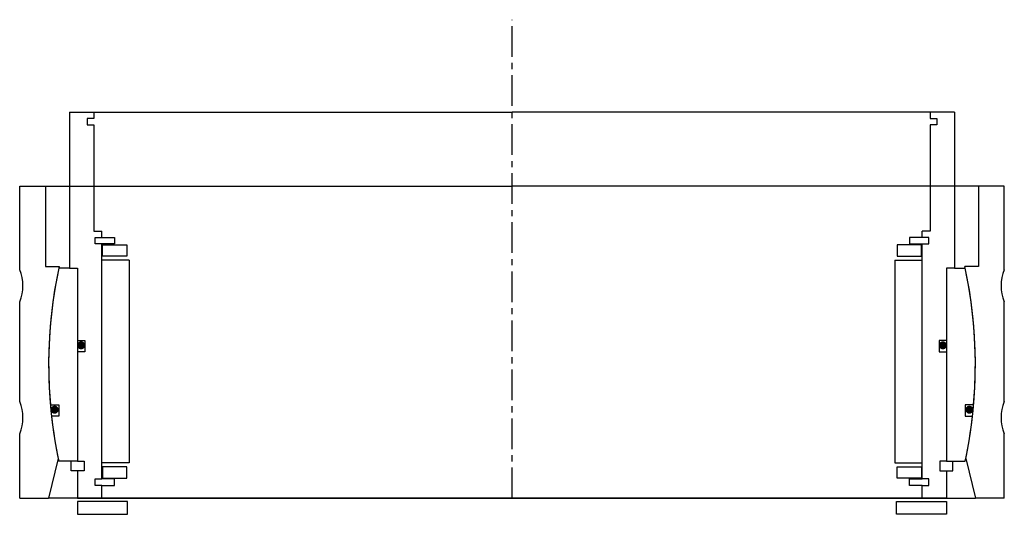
# Model space of a CAD drawing. Header units: millimetres. Extents: x -153 to 153, y -5 to 149.
import ezdxf

# ---------------------------------------------------------------- set-up
doc = ezdxf.new("R2010")
doc.units = ezdxf.units.MM
doc.header["$LTSCALE"] = 0.3
doc.header["$MEASUREMENT"] = 0
doc.linetypes.add('CENTER', pattern=[50.8, 31.75, -6.35, 6.35, -6.35])
doc.layers.get('0').update_dxf_attribs({"linetype": 'CONTINUOUS'})
doc.layers.add('Center', color=1, linetype='CENTER')

# ---------------------------------------------------------------- blocks, each defined once
blk = doc.blocks.new('house4S230')
for p, q in [((-153, 29.5), (-153, 55.5)), ((-153, 55.5), (-145, 55.5)), ((-145, 55.5), (0, 55.5)), ((-145, 55.5), (-145, 30.5)), ((145, 55.5), (0, 55.5)), ((145, 55.5), (145, 30.5)), ((153, 55.5), (145, 55.5)), ((153, 29.5), (153, 55.5)), ((-145, 30.5), (-140.73, 30.5)), ((145, 30.5), (140.73, 30.5)), ((-153, -11.5), (-153, 19.5)), ((153, -11.5), (153, 19.5)), ((-153, -41.5), (-153, -21.5)), ((153, -41.5), (153, -21.5)), ((-141.02, -29.15), (-144, -41.5)), ((141.02, -29.15), (144, -41.5)), ((-153, -41.5), (-144, -41.5)), ((0, -41.5), (-144, -41.5)), ((0, -41.5), (144, -41.5)), ((153, -41.5), (144, -41.5))]:
    blk.add_line(p, q)
for centre, radius, start, end in [((-165, 24.5), 13, 337.3801, 22.6199), ((0, 0), 144, 167.7718, 191.6795), ((0, 0), 144, 348.3205, 12.2282), ((165, 24.5), 13, 157.3801, 202.6199), ((-165, -16.5), 13, 337.3801, 22.6199), ((165, -16.5), 13, 157.3801, 202.6199)]:
    blk.add_arc(centre, radius, start, end)
blk = doc.blocks.new('innerhouse-4S238')
for p, q in [((-137.5, 78.5), (-137.5, 30)), ((-137.5, 78.5), (-130, 78.5)), ((-132, 76.5), (-132, 74.5)), ((-130, 76.5), (-132, 76.5)), ((-130, 78.5), (0, 78.5)), ((-130, 78.5), (-130, 76.5)), ((130, 78.5), (0, 78.5)), ((137.5, 78.5), (130, 78.5)), ((130, 78.5), (130, 76.5)), ((130, 76.5), (132, 76.5)), ((132, 76.5), (132, 74.5)), ((137.5, 78.5), (137.5, 30)), ((-132, 74.5), (-130, 74.5)), ((-130, 74.5), (-130, 41.5)), ((130, 74.5), (130, 41.5)), ((132, 74.5), (130, 74.5)), ((-130, 41.5), (-127.5, 41.5)), ((-127.5, 39.5), (-127.5, 41.5)), ((130, 41.5), (127.5, 41.5)), ((127.5, 39.5), (127.5, 41.5)), ((-129.5, 39.5), (-127.5, 39.5)), ((-129.5, 37.5), (-129.5, 39.5)), ((-127.5, 37.5), (-129.5, 37.5)), ((-127.5, 39.5), (-123.5, 39.5)), ((-127.5, -35.5), (-127.5, 37.5)), ((-123.5, 37.5), (-127.5, 37.5)), ((-127.25, 37.25), (-119.75, 37.25)), ((-127.25, 33.75), (-127.25, 37.25)), ((-123.5, 39.5), (-123.5, 37.5)), ((-119.75, 37.25), (-119.75, 33.75)), ((127.25, 37.25), (119.75, 37.25)), ((119.75, 37.25), (119.75, 33.75)), ((123.5, 39.5), (123.5, 37.5)), ((127.5, 39.5), (123.5, 39.5)), ((123.5, 37.5), (127.5, 37.5)), ((127.25, 33.75), (127.25, 37.25)), ((129.5, 39.5), (127.5, 39.5)), ((127.5, 37.5), (129.5, 37.5)), ((127.5, -35.5), (127.5, 37.5)), ((129.5, 37.5), (129.5, 39.5)), ((-119.75, 33.75), (-127.25, 33.75)), ((119.75, 33.75), (127.25, 33.75)), ((-119, 32.5), (-127.5, 32.5)), ((-119, 32.5), (-119, -30.5)), ((119, 32.5), (119, -30.5)), ((119, 32.5), (127.5, 32.5)), ((-137.5, 30), (-140.84, 30)), ((-137.5, 30), (-135, 30)), ((-135, 30), (-135, -30)), ((-135, 30), (-135, 7.5)), ((135, 30), (135, -30)), ((135, 30), (135, 7.5)), ((137.5, 30), (135, 30)), ((137.5, 30), (140.84, 30)), ((-135, 7.5), (-132.8, 7.5)), ((-132.8, 7.5), (-132.8, 4)), ((132.8, 7.5), (132.8, 4)), ((135, 7.5), (132.8, 7.5)), ((-135, 4), (-135, -30)), ((-132.8, 4), (-135, 4)), ((132.8, 4), (135, 4)), ((135, 4), (135, -30)), ((-143.46, -12.5), (-140.88, -12.5)), ((-140.88, -12.5), (-140.88, -16)), ((143.46, -12.5), (140.88, -12.5)), ((140.88, -12.5), (140.88, -16)), ((-140.88, -16), (-143.11, -16)), ((140.88, -16), (143.11, -16)), ((-135, -30), (-140.84, -30)), ((-137, -33), (-137, -30)), ((-135, -30), (-133, -30)), ((-133, -30), (-133, -33)), ((-119, -30.5), (-127.5, -30.5)), ((119, -30.5), (127.5, -30.5)), ((135, -30), (133, -30)), ((133, -30), (133, -33)), ((135, -30), (140.84, -30)), ((137, -33), (137, -30)), ((-135, -33), (-137, -33)), ((-135, -33), (-135, -41.5)), ((-133, -33), (-135, -33)), ((-119.75, -31.75), (-127.25, -31.75)), ((-127.25, -31.75), (-127.25, -35.25)), ((-119.75, -35.25), (-119.75, -31.75)), ((119.75, -31.75), (127.25, -31.75)), ((119.75, -35.25), (119.75, -31.75)), ((127.25, -31.75), (127.25, -35.25)), ((133, -33), (135, -33)), ((135, -33), (135, -41.5)), ((135, -33), (137, -33)), ((-129.5, -35.5), (-127.5, -35.5)), ((-129.5, -37.5), (-129.5, -35.5)), ((-123.5, -35.5), (-127.5, -35.5)), ((-127.25, -35.25), (-119.75, -35.25)), ((-123.5, -37.5), (-123.5, -35.5)), ((127.25, -35.25), (119.75, -35.25)), ((123.5, -35.5), (127.5, -35.5)), ((123.5, -37.5), (123.5, -35.5)), ((129.5, -35.5), (127.5, -35.5)), ((129.5, -37.5), (129.5, -35.5)), ((-127.5, -37.5), (-129.5, -37.5)), ((-127.5, -41.5), (-127.5, -37.5)), ((-127.5, -37.5), (-123.5, -37.5)), ((127.5, -37.5), (123.5, -37.5)), ((127.5, -37.5), (129.5, -37.5)), ((127.5, -41.5), (127.5, -37.5)), ((-135, -41.5), (-127.5, -41.5)), ((-119.5, -42.5), (-135, -42.5)), ((-135, -42.5), (-135, -46.5)), ((-127.5, -41.5), (0, -41.5)), ((-119.5, -46.5), (-119.5, -42.5)), ((127.5, -41.5), (0, -41.5)), ((119.5, -42.5), (135, -42.5)), ((119.5, -46.5), (119.5, -42.5)), ((135, -41.5), (127.5, -41.5)), ((135, -42.5), (135, -46.5)), ((-135, -46.5), (-119.5, -46.5)), ((135, -46.5), (119.5, -46.5))]:
    blk.add_line(p, q)
at = {"const_width": 1.2}
for points in [[(-133.26, 6, -1), (-134.56, 6, -1)], [(133.26, 6, 1), (134.56, 6, 1)], [(-141.5, -14, -1), (-142.8, -14, -1)], [(141.5, -14, 1), (142.8, -14, 1)]]:
    blk.add_lwpolyline(points, format="xyb", close=True, dxfattribs=at)
for start, end in [(167.9753, 184.9799), (355.0201, 12.0247), (186.3794, 192.0247), (347.9753, 353.6206)]:
    blk.add_arc((0, 0), 144, start, end)
at = {"layer": 'Center'}
blk.add_line((0, -41.5), (0, 107.19), dxfattribs=at)

msp = doc.modelspace()

# ---------------------------------------------------------------- block references
for name in ['innerhouse-4S238', 'house4S230']:
    msp.add_blockref(name, (0, 41.5))

doc.saveas('drawing.dxf')
